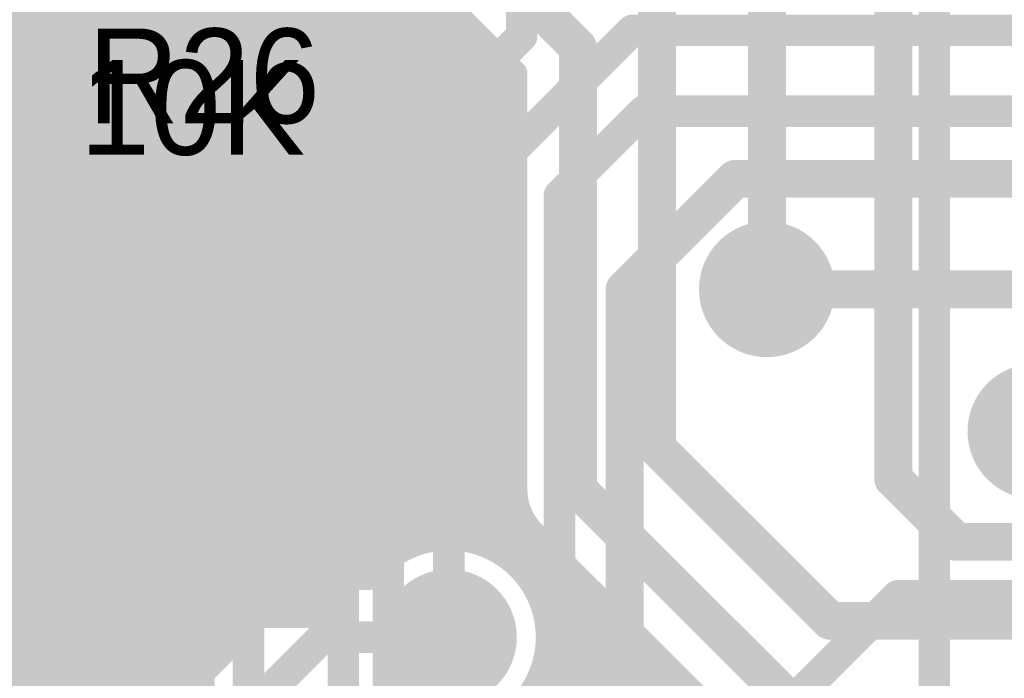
# Model space of a CAD drawing. Extents: x 7.17 to 14.1, y 4 to 11.75.
# Tile 77 of 189: x 8.92 to 9.23, y 7.31 to 7.52. Entities that reach past the tile are written whole.
import ezdxf

# ---------------------------------------------------------------- set-up
doc = ezdxf.new("R2010")
doc.units = 0
doc.layers.get('0').update_dxf_attribs({"linetype": 'CONTINUOUS'})
for name, color, linetype in [('BOTTOMLAYER', 5, 'CONTINUOUS'), ('BOTTOMSOLDER', 6, 'CONTINUOUS'), ('MECHANICAL1', 6, 'CONTINUOUS'), ('MECHANICAL7', 56, 'CONTINUOUS'), ('TOPLAYER', 1, 'CONTINUOUS'), ('TOPOVERLAY', 2, 'CONTINUOUS'), ('TOPPASTE', 8, 'CONTINUOUS'), ('TOPSOLDER', 216, 'CONTINUOUS')]:
    doc.layers.add(name, color=color, linetype=linetype)

# ---------------------------------------------------------------- blocks, each defined once
blk = doc.blocks.new('0603_99')
at = {"layer": 'MECHANICAL1', "const_width": 0.01}
for points in [[(0.059468, 0.015748), (-0.000531, 0.015748)], [(-0.000531, -0.014252), (-0.000531, 0.015748)], [(0.059468, -0.014252), (0.059468, 0.015748)], [(0.059468, -0.014252), (-0.000531, -0.014252)]]:
    blk.add_lwpolyline(points, dxfattribs=at)
at = {"layer": 'MECHANICAL1', "const_width": 0.005}
for points in [[(-0.003031, 0.015748, 1), (0.001969, 0.015748, 1)], [(-0.003031, 0.015748, 1), (0.001969, 0.015748, 1)], [(0.056968, 0.015748, 1), (0.061968, 0.015748, 1)], [(0.056968, 0.015748, 1), (0.061968, 0.015748, 1)], [(-0.003031, -0.014252, 1), (0.001969, -0.014252, 1)], [(-0.003031, -0.014252, 1), (0.001969, -0.014252, 1)], [(0.056968, -0.014252, 1), (0.061968, -0.014252, 1)], [(0.056968, -0.014252, 1), (0.061968, -0.014252, 1)]]:
    blk.add_lwpolyline(points, format="xyb", close=True, dxfattribs=at)
at = {"layer": 'TOPLAYER'}
for points in [[(-0.015, -0.015), (0.015, -0.015), (-0.015, 0.015), (0.015, 0.015)], [(0.045, -0.015), (0.075, -0.015), (0.045, 0.015), (0.075, 0.015)]]:
    blk.add_solid(points, dxfattribs=at)
at = {"layer": 'TOPOVERLAY', "const_width": 0.01}
for points in [[(0.09, 0.03), (-0.03, 0.03)], [(-0.03, 0), (-0.03, 0.03)], [(0.09, -0.03), (0.09, 0.03)], [(-0.03, -0.03), (-0.03, 0)], [(0.09, -0.03), (-0.03, -0.03)]]:
    blk.add_lwpolyline(points, dxfattribs=at)
at = {"layer": 'TOPOVERLAY', "const_width": 0.005}
for points in [[(-0.0325, 0.03, 1), (-0.0275, 0.03, 1)], [(-0.0325, 0.03, 1), (-0.0275, 0.03, 1)], [(0.0875, 0.03, 1), (0.0925, 0.03, 1)], [(0.0875, 0.03, 1), (0.0925, 0.03, 1)], [(-0.0325, 0, 1), (-0.0275, 0, 1)], [(-0.0325, 0, 1), (-0.0275, 0, 1)], [(-0.0325, -0.03, 1), (-0.0275, -0.03, 1)], [(-0.0325, -0.03, 1), (-0.0275, -0.03, 1)], [(0.0875, -0.03, 1), (0.0925, -0.03, 1)], [(0.0875, -0.03, 1), (0.0925, -0.03, 1)]]:
    blk.add_lwpolyline(points, format="xyb", close=True, dxfattribs=at)
at = {"layer": 'TOPPASTE'}
for points in [[(-0.015, -0.015), (0.015, -0.015), (-0.015, 0.015), (0.015, 0.015)], [(0.045, -0.015), (0.075, -0.015), (0.045, 0.015), (0.075, 0.015)]]:
    blk.add_solid(points, dxfattribs=at)
at = {"layer": 'TOPSOLDER'}
for points in [[(-0.019, -0.019), (0.019, -0.019), (-0.019, 0.019), (0.019, 0.019)], [(0.041, -0.019), (0.079, -0.019), (0.041, 0.019), (0.079, 0.019)]]:
    blk.add_solid(points, dxfattribs=at)
blk = doc.blocks.new('0603_104')
at = {"layer": 'MECHANICAL1', "const_width": 0.01}
for points in [[(-0.000531, 0.015748), (0.059468, 0.015748)], [(-0.000531, -0.014252), (-0.000531, 0.015748)], [(0.059468, -0.014252), (0.059468, 0.015748)], [(-0.000531, -0.014252), (0.059468, -0.014252)]]:
    blk.add_lwpolyline(points, dxfattribs=at)
at = {"layer": 'MECHANICAL1', "const_width": 0.005}
for points in [[(-0.003031, 0.015748, 1), (0.001969, 0.015748, 1)], [(-0.003031, 0.015748, 1), (0.001969, 0.015748, 1)], [(0.056968, 0.015748, 1), (0.061968, 0.015748, 1)], [(0.056968, 0.015748, 1), (0.061968, 0.015748, 1)], [(-0.003031, -0.014252, 1), (0.001969, -0.014252, 1)], [(-0.003031, -0.014252, 1), (0.001969, -0.014252, 1)], [(0.056968, -0.014252, 1), (0.061968, -0.014252, 1)], [(0.056968, -0.014252, 1), (0.061968, -0.014252, 1)]]:
    blk.add_lwpolyline(points, format="xyb", close=True, dxfattribs=at)
at = {"layer": 'TOPLAYER'}
for points in [[(-0.015, -0.015), (0.015, -0.015), (-0.015, 0.015), (0.015, 0.015)], [(0.045, -0.015), (0.075, -0.015), (0.045, 0.015), (0.075, 0.015)]]:
    blk.add_solid(points, dxfattribs=at)
at = {"layer": 'TOPOVERLAY', "const_width": 0.01}
for points in [[(-0.03, 0.03), (0.09, 0.03)], [(-0.03, 0), (-0.03, 0.03)], [(0.09, -0.03), (0.09, 0.03)], [(-0.03, -0.03), (-0.03, 0)], [(-0.03, -0.03), (0.09, -0.03)]]:
    blk.add_lwpolyline(points, dxfattribs=at)
at = {"layer": 'TOPOVERLAY', "const_width": 0.005}
for points in [[(-0.0325, 0.03, 1), (-0.0275, 0.03, 1)], [(-0.0325, 0.03, 1), (-0.0275, 0.03, 1)], [(0.0875, 0.03, 1), (0.0925, 0.03, 1)], [(0.0875, 0.03, 1), (0.0925, 0.03, 1)], [(-0.0325, 0, 1), (-0.0275, 0, 1)], [(-0.0325, 0, 1), (-0.0275, 0, 1)], [(-0.0325, -0.03, 1), (-0.0275, -0.03, 1)], [(-0.0325, -0.03, 1), (-0.0275, -0.03, 1)], [(0.0875, -0.03, 1), (0.0925, -0.03, 1)], [(0.0875, -0.03, 1), (0.0925, -0.03, 1)]]:
    blk.add_lwpolyline(points, format="xyb", close=True, dxfattribs=at)
at = {"layer": 'TOPPASTE'}
for points in [[(-0.015, -0.015), (0.015, -0.015), (-0.015, 0.015), (0.015, 0.015)], [(0.045, -0.015), (0.075, -0.015), (0.045, 0.015), (0.075, 0.015)]]:
    blk.add_solid(points, dxfattribs=at)
at = {"layer": 'TOPSOLDER'}
for points in [[(-0.019, -0.019), (0.019, -0.019), (-0.019, 0.019), (0.019, 0.019)], [(0.041, -0.019), (0.079, -0.019), (0.041, 0.019), (0.079, 0.019)]]:
    blk.add_solid(points, dxfattribs=at)

msp = doc.modelspace()

# ---------------------------------------------------------------- linework, layer by layer
at = {"layer": 'BOTTOMLAYER'}
for points, const_width in [([(9.197405, 7.369904), (9.197405, 7.567582)], 0.012), ([(9.157405, 7.429904), (9.157405, 7.556795)], 0.012), ([(9.062604, 7.541596), (9.097604, 7.506596)], 0.012), ([(9.122604, 7.379705), (9.122604, 7.521596)], 0.012), ([(8.718231, 7.318159), (8.921668, 7.521596)], 0.008), ([(8.720245, 7.313102), (8.928739, 7.521596)], 0.008), ([(8.723781, 7.309566), (8.93581, 7.521596)], 0.008), ([(8.727316, 7.306031), (8.942881, 7.521596)], 0.008), ([(8.730852, 7.302495), (8.949952, 7.521596)], 0.008), ([(8.734387, 7.29896), (8.957023, 7.521596)], 0.008), ([(8.737923, 7.295424), (8.964094, 7.521596)], 0.008), ([(8.741458, 7.291889), (8.971165, 7.521596)], 0.008), ([(8.744994, 7.288353), (8.978237, 7.521596)], 0.008), ([(8.748529, 7.284818), (8.985308, 7.521596)], 0.008), ([(8.752065, 7.281282), (8.992379, 7.521596)], 0.008), ([(8.7556, 7.277747), (8.99945, 7.521596)], 0.008), ([(8.759136, 7.274211), (9.006521, 7.521596)], 0.008), ([(8.762671, 7.270675), (9.013592, 7.521596)], 0.008), ([(8.766207, 7.26714), (9.020663, 7.521596)], 0.008), ([(8.769846, 7.263708), (9.027734, 7.521596)], 0.008), ([(8.776917, 7.263708), (9.034805, 7.521596)], 0.008), ([(8.783988, 7.263708), (9.041877, 7.521596)], 0.008), ([(8.79106, 7.263708), (9.048948, 7.521596)], 0.008), ([(8.798131, 7.263708), (9.055169, 7.520746)], 0.008), ([(8.863986, 7.519694), (9.03839, 7.34529)], 0.008), ([(8.869156, 7.521596), (9.042807, 7.347945)], 0.008), ([(8.876227, 7.521596), (9.047892, 7.349931)], 0.008), ([(8.883298, 7.521596), (9.053824, 7.35107)], 0.008), ([(8.890369, 7.521596), (9.061049, 7.350916)], 0.008), ([(8.89744, 7.521596), (9.071468, 7.347568)], 0.008), ([(8.904511, 7.521596), (9.224327, 7.20178)], 0.008), ([(8.911582, 7.521596), (9.231398, 7.20178)], 0.008), ([(8.918653, 7.521596), (9.078106, 7.362143)], 0.008), ([(8.925724, 7.521596), (9.077604, 7.369716)], 0.008), ([(8.932795, 7.521596), (9.077604, 7.376787)], 0.008), ([(8.939867, 7.521596), (9.077604, 7.383859)], 0.008), ([(8.946938, 7.521596), (9.077604, 7.39093)], 0.008), ([(8.954009, 7.521596), (9.077604, 7.398001)], 0.008), ([(8.96108, 7.521596), (9.077604, 7.405072)], 0.008), ([(8.968151, 7.521596), (9.077604, 7.412143)], 0.008), ([(8.975222, 7.521596), (9.077604, 7.419214)], 0.008), ([(8.982293, 7.521596), (9.077604, 7.426285)], 0.008), ([(8.989364, 7.521596), (9.077604, 7.433356)], 0.008), ([(8.996435, 7.521596), (9.077604, 7.440427)], 0.008), ([(9.003507, 7.521596), (9.077604, 7.447499)], 0.008), ([(9.010578, 7.521596), (9.077604, 7.45457)], 0.008), ([(9.017649, 7.521596), (9.077604, 7.461641)], 0.008), ([(9.02472, 7.521596), (9.077604, 7.468712)], 0.008), ([(9.031791, 7.521596), (9.077604, 7.475783)], 0.008), ([(9.038862, 7.521596), (9.077604, 7.482854)], 0.008), ([(9.045933, 7.521596), (9.077604, 7.489925)], 0.008), ([(9.053004, 7.521596), (9.077604, 7.496996)], 0.008), ([(9.05432, 7.521596), (9.077604, 7.498312)], 0.008), ([(8.805202, 7.263708), (9.058705, 7.517211)], 0.008), ([(8.860451, 7.516159), (9.034561, 7.342048)], 0.008), ([(8.812273, 7.263708), (9.06224, 7.513675)], 0.008), ([(8.856915, 7.512623), (9.03083, 7.338708)], 0.008), ([(8.819344, 7.263708), (9.065776, 7.51014)], 0.008), ([(8.826415, 7.263708), (9.069311, 7.506604)], 0.008), ([(8.85338, 7.509087), (9.023759, 7.338708)], 0.008), ([(9.097604, 7.366596), (9.097604, 7.506596)], 0.012), ([(8.833486, 7.263708), (9.072847, 7.503069)], 0.008), ([(8.849844, 7.505552), (9.016688, 7.338708)], 0.008), ([(8.846309, 7.502016), (9.010635, 7.33769)], 0.008), ([(8.840557, 7.263708), (9.076382, 7.499533)], 0.008), ([(8.842773, 7.498481), (9.005936, 7.335318)], 0.008), ([(9.077604, 7.366596), (9.077604, 7.498312)], 0.008), ([(8.839237, 7.494945), (9.002187, 7.331996)], 0.008), ([(8.847628, 7.263708), (9.077604, 7.493684)], 0.008), ([(8.835702, 7.49141), (8.998651, 7.32846)], 0.008), ([(8.832166, 7.487874), (8.995116, 7.324925)], 0.008), ([(8.828283, 7.484686), (8.99158, 7.321389)], 0.008), ([(8.8547, 7.263708), (9.077604, 7.486612)], 0.008), ([(8.774805, 7.481596), (8.963296, 7.293105)], 0.008), ([(8.781876, 7.481596), (8.966831, 7.29664)], 0.008), ([(8.788947, 7.481596), (8.970367, 7.300176)], 0.008), ([(8.796018, 7.481596), (8.973902, 7.303712)], 0.008), ([(8.803089, 7.481596), (8.977438, 7.307247)], 0.008), ([(8.81016, 7.481596), (8.980974, 7.310783)], 0.008), ([(8.817231, 7.481596), (8.984509, 7.314318)], 0.008), ([(8.823434, 7.482464), (8.988045, 7.317854)], 0.008), ([(8.861771, 7.263708), (9.077604, 7.479541)], 0.008), ([(8.868842, 7.263708), (9.077604, 7.47247)], 0.008), ([(8.875913, 7.263708), (9.077604, 7.465399)], 0.008), ([(8.792463, 7.456867), (8.95976, 7.289569)], 0.008), ([(8.882984, 7.263708), (9.077604, 7.458328)], 0.008), ([(8.890055, 7.263708), (9.077604, 7.451257)], 0.008), ([(8.79829, 7.443968), (8.956225, 7.286034)], 0.008), ([(8.897126, 7.263708), (9.077604, 7.444186)], 0.008), ([(8.79887, 7.436317), (8.952689, 7.282498)], 0.008), ([(8.904197, 7.263708), (9.077604, 7.437115)], 0.008), ([(8.797966, 7.43015), (8.949154, 7.278963)], 0.008), ([(8.911268, 7.263708), (9.077604, 7.430044)], 0.008), ([(8.796149, 7.424896), (8.945618, 7.275427)], 0.008), ([(8.918339, 7.263708), (9.077604, 7.422973)], 0.008), ([(8.92541, 7.263708), (9.077604, 7.415902)], 0.008), ([(8.932482, 7.263708), (9.077604, 7.40883)], 0.008), ([(9.014405, 7.33856), (9.077604, 7.401759)], 0.008), ([(9.021624, 7.338708), (9.077604, 7.394688)], 0.008), ([(9.028695, 7.338708), (9.077604, 7.387617)], 0.008), ([(9.122604, 7.379705), (9.177405, 7.324904)], 0.012), ([(9.046569, 7.349511), (9.077604, 7.380546)], 0.008), ([(9.055303, 7.351174), (9.077604, 7.373475)], 0.008), ([(9.197405, 7.369904), (9.217405, 7.349904)], 0.012), ([(9.061975, 7.350775), (9.077605, 7.366405)], 0.008), ([(9.097604, 7.366596), (9.164296, 7.299904)], 0.012), ([(9.06757, 7.349298), (9.078608, 7.360337)], 0.008), ([(9.072399, 7.347057), (9.080916, 7.355573)], 0.008), ([(9.076598, 7.344184), (9.084165, 7.351751)], 0.008), ([(9.083494, 7.352422), (9.150122, 7.285794)], 0.008), ([(9.217405, 7.349904), (9.277405, 7.349904)], 0.012), ([(9.080222, 7.340737), (9.0877, 7.348216)], 0.008), ([(9.083278, 7.336723), (9.091236, 7.34468)], 0.008), ([(9.085728, 7.332102), (9.094771, 7.341145)], 0.008), ([(9.016769, 7.338708), (9.031644, 7.338708)], 0.008), ([(9.087467, 7.326769), (9.098307, 7.337609)], 0.008), ([(8.933899, 7.263708), (9.003306, 7.333115)], 0.008), ([(9.084629, 7.334407), (9.217256, 7.20178)], 0.008), ([(9.088259, 7.32049), (9.101842, 7.334073)], 0.008), ([(9.087461, 7.312621), (9.105378, 7.330538)], 0.008), ([(9.025619, 7.243708), (9.108913, 7.327002)], 0.008), ([(9.177405, 7.324904), (9.287405, 7.324904)], 0.012), ([(9.03269, 7.243708), (9.112449, 7.323467)], 0.008), ([(9.087977, 7.323988), (9.210185, 7.20178)], 0.008), ([(8.941769, 7.244708), (9.016769, 7.319708)], 0.01), ([(9.016769, 7.319708), (9.056769, 7.319708)], 0.01), ([(9.039761, 7.243708), (9.115985, 7.319931)], 0.008), ([(9.083123, 7.279998), (9.11952, 7.316396)], 0.008), ([(9.088131, 7.316763), (9.169481, 7.235413)], 0.008), ([(9.091401, 7.281206), (9.123056, 7.31286)], 0.008), ([(9.086992, 7.31083), (9.161043, 7.23678)], 0.008), ([(9.097877, 7.28061), (9.126591, 7.309324)], 0.008), ([(9.085006, 7.305746), (9.153972, 7.23678)], 0.008), ([(9.103343, 7.279005), (9.130127, 7.305789)], 0.008)]:
    msp.add_lwpolyline(points, dxfattribs=dict(at, const_width=const_width))
for points, const_width in [([(9.056705, 7.517211, 1), (9.060705, 7.517211, 1)], 0.004), ([(9.06024, 7.513675, 1), (9.06424, 7.513675, 1)], 0.004), ([(9.063776, 7.51014, 1), (9.067776, 7.51014, 1)], 0.004), ([(9.067311, 7.506604, 1), (9.071311, 7.506604, 1)], 0.004), ([(9.094604, 7.506596, 1), (9.100604, 7.506596, 1)], 0.006), ([(9.094604, 7.506596, 1), (9.100604, 7.506596, 1)], 0.006), ([(9.070847, 7.503069, 1), (9.074847, 7.503069, 1)], 0.004), ([(9.074383, 7.499533, 1), (9.078383, 7.499533, 1)], 0.004), ([(9.075604, 7.498312, 1), (9.079604, 7.498312, 1)], 0.004), ([(9.075604, 7.498312, 1), (9.079604, 7.498312, 1)], 0.004), ([(9.075604, 7.496996, 1), (9.079604, 7.496996, 1)], 0.004), ([(9.075604, 7.493684, 1), (9.079604, 7.493684, 1)], 0.004), ([(9.075604, 7.489925, 1), (9.079604, 7.489925, 1)], 0.004), ([(9.075604, 7.486612, 1), (9.079604, 7.486612, 1)], 0.004), ([(9.075604, 7.482854, 1), (9.079604, 7.482854, 1)], 0.004), ([(9.075604, 7.479541, 1), (9.079604, 7.479541, 1)], 0.004), ([(9.075604, 7.475783, 1), (9.079604, 7.475783, 1)], 0.004), ([(9.075604, 7.47247, 1), (9.079604, 7.47247, 1)], 0.004), ([(9.075604, 7.468712, 1), (9.079604, 7.468712, 1)], 0.004), ([(9.075604, 7.465399, 1), (9.079604, 7.465399, 1)], 0.004), ([(9.075604, 7.461641, 1), (9.079604, 7.461641, 1)], 0.004), ([(9.075604, 7.458328, 1), (9.079604, 7.458328, 1)], 0.004), ([(9.075604, 7.45457, 1), (9.079604, 7.45457, 1)], 0.004), ([(9.075604, 7.451257, 1), (9.079604, 7.451257, 1)], 0.004), ([(9.075604, 7.447499, 1), (9.079604, 7.447499, 1)], 0.004), ([(9.075604, 7.444186, 1), (9.079604, 7.444186, 1)], 0.004), ([(9.075604, 7.440427, 1), (9.079604, 7.440427, 1)], 0.004), ([(9.075604, 7.437115, 1), (9.079604, 7.437115, 1)], 0.004), ([(9.075604, 7.433356, 1), (9.079604, 7.433356, 1)], 0.004), ([(9.154405, 7.429904, 1), (9.160405, 7.429904, 1)], 0.006), ([(9.075604, 7.430044, 1), (9.079604, 7.430044, 1)], 0.004), ([(9.075604, 7.426285, 1), (9.079604, 7.426285, 1)], 0.004), ([(9.075604, 7.422973, 1), (9.079604, 7.422973, 1)], 0.004), ([(9.075604, 7.419214, 1), (9.079604, 7.419214, 1)], 0.004), ([(9.075604, 7.415902, 1), (9.079604, 7.415902, 1)], 0.004), ([(9.075604, 7.412143, 1), (9.079604, 7.412143, 1)], 0.004), ([(9.075604, 7.40883, 1), (9.079604, 7.40883, 1)], 0.004), ([(9.075604, 7.405072, 1), (9.079604, 7.405072, 1)], 0.004), ([(9.075604, 7.401759, 1), (9.079604, 7.401759, 1)], 0.004), ([(9.075604, 7.398001, 1), (9.079604, 7.398001, 1)], 0.004), ([(9.075604, 7.394688, 1), (9.079604, 7.394688, 1)], 0.004), ([(9.075604, 7.39093, 1), (9.079604, 7.39093, 1)], 0.004), ([(9.075604, 7.387617, 1), (9.079604, 7.387617, 1)], 0.004), ([(9.075604, 7.383859, 1), (9.079604, 7.383859, 1)], 0.004), ([(9.119604, 7.379705, 1), (9.125604, 7.379705, 1)], 0.006), ([(9.119604, 7.379705, 1), (9.125604, 7.379705, 1)], 0.006), ([(9.075604, 7.380546, 1), (9.079604, 7.380546, 1)], 0.004), ([(9.075604, 7.376787, 1), (9.079604, 7.376787, 1)], 0.004), ([(9.075604, 7.373475, 1), (9.079604, 7.373475, 1)], 0.004), ([(9.075604, 7.369716, 1), (9.079604, 7.369716, 1)], 0.004), ([(9.194405, 7.369904, 1), (9.200405, 7.369904, 1)], 0.006), ([(9.194405, 7.369904, 1), (9.200405, 7.369904, 1)], 0.006), ([(9.075604, 7.366596, 1), (9.079604, 7.366596, 1)], 0.004), ([(9.075604, 7.366596, 1), (9.079604, 7.366596, 1)], 0.004), ([(9.075604, 7.366596, 1), (9.079604, 7.366596, 1)], 0.004), ([(9.075605, 7.366405, 1), (9.079605, 7.366405, 1)], 0.004), ([(9.094604, 7.366596, 1), (9.100604, 7.366596, 1)], 0.006), ([(9.094604, 7.366596, 1), (9.100604, 7.366596, 1)], 0.006), ([(9.076106, 7.362143, 1), (9.080106, 7.362143, 1)], 0.004), ([(9.076609, 7.360337, 1), (9.080609, 7.360337, 1)], 0.004), ([(9.078916, 7.355573, 1), (9.082916, 7.355573, 1)], 0.004), ([(9.051824, 7.35107, 1), (9.055824, 7.35107, 1)], 0.004), ([(9.053303, 7.351174, 1), (9.057303, 7.351174, 1)], 0.004), ([(9.059049, 7.350916, 1), (9.063049, 7.350916, 1)], 0.004), ([(9.059975, 7.350775, 1), (9.063975, 7.350775, 1)], 0.004), ([(9.081462, 7.352454, 1), (9.085462, 7.352454, 1)], 0.004), ([(9.081494, 7.352422, 1), (9.085494, 7.352422, 1)], 0.004), ([(9.081494, 7.352422, 1), (9.085494, 7.352422, 1)], 0.004), ([(9.082165, 7.351751, 1), (9.086165, 7.351751, 1)], 0.004), ([(9.214405, 7.349904, 1), (9.220405, 7.349904, 1)], 0.006), ([(9.214405, 7.349904, 1), (9.220405, 7.349904, 1)], 0.006), ([(9.040807, 7.347945, 1), (9.044807, 7.347945, 1)], 0.004), ([(9.044569, 7.349511, 1), (9.048569, 7.349511, 1)], 0.004), ([(9.045891, 7.349931, 1), (9.049891, 7.349931, 1)], 0.004), ([(9.06557, 7.349298, 1), (9.06957, 7.349298, 1)], 0.004), ([(9.069468, 7.347568, 1), (9.073468, 7.347568, 1)], 0.004), ([(9.0857, 7.348216, 1), (9.0897, 7.348216, 1)], 0.004), ([(9.03639, 7.34529, 1), (9.04039, 7.34529, 1)], 0.004), ([(9.070399, 7.347057, 1), (9.074399, 7.347057, 1)], 0.004), ([(9.074598, 7.344184, 1), (9.078598, 7.344184, 1)], 0.004), ([(9.089236, 7.34468, 1), (9.093236, 7.34468, 1)], 0.004), ([(9.032561, 7.342048, 1), (9.036561, 7.342048, 1)], 0.004), ([(9.092771, 7.341145, 1), (9.096771, 7.341145, 1)], 0.004), ([(9.012405, 7.33856, 1), (9.016405, 7.33856, 1)], 0.004), ([(9.014688, 7.338708, 1), (9.018688, 7.338708, 1)], 0.004), ([(9.014769, 7.338708, 1), (9.018769, 7.338708, 1)], 0.004), ([(9.014769, 7.338708, 1), (9.018769, 7.338708, 1)], 0.004), ([(9.014769, 7.338708, 1), (9.018769, 7.338708, 1)], 0.004), ([(9.019624, 7.338708, 1), (9.023624, 7.338708, 1)], 0.004), ([(9.021759, 7.338708, 1), (9.025759, 7.338708, 1)], 0.004), ([(9.026695, 7.338708, 1), (9.030695, 7.338708, 1)], 0.004), ([(9.02883, 7.338708, 1), (9.03283, 7.338708, 1)], 0.004), ([(9.029644, 7.338708, 1), (9.033644, 7.338708, 1)], 0.004), ([(9.029644, 7.338708, 1), (9.033644, 7.338708, 1)], 0.004), ([(9.078222, 7.340737, 1), (9.082222, 7.340737, 1)], 0.004), ([(9.003936, 7.335318, 1), (9.007936, 7.335318, 1)], 0.004), ([(9.008634, 7.33769, 1), (9.012635, 7.33769, 1)], 0.004), ([(9.081278, 7.336723, 1), (9.085278, 7.336723, 1)], 0.004), ([(9.096307, 7.337609, 1), (9.100307, 7.337609, 1)], 0.004), ([(9.000187, 7.331996, 1), (9.004187, 7.331996, 1)], 0.004), ([(9.001306, 7.333115, 1), (9.005306, 7.333115, 1)], 0.004), ([(9.001306, 7.333115, 1), (9.005306, 7.333115, 1)], 0.004), ([(9.001334, 7.333143, 1), (9.005334, 7.333143, 1)], 0.004), ([(9.082629, 7.334407, 1), (9.086629, 7.334407, 1)], 0.004), ([(9.083728, 7.332102, 1), (9.087728, 7.332102, 1)], 0.004), ([(9.099842, 7.334073, 1), (9.103842, 7.334073, 1)], 0.004), ([(8.996651, 7.32846, 1), (9.000651, 7.32846, 1)], 0.004), ([(9.103378, 7.330538, 1), (9.107378, 7.330538, 1)], 0.004), ([(9.085467, 7.326769, 1), (9.089467, 7.326769, 1)], 0.004), ([(9.106913, 7.327002, 1), (9.110914, 7.327002, 1)], 0.004), ([(9.174405, 7.324904, 1), (9.180405, 7.324904, 1)], 0.006), ([(9.174405, 7.324904, 1), (9.180405, 7.324904, 1)], 0.006), ([(8.993116, 7.324925, 1), (8.997116, 7.324925, 1)], 0.004), ([(9.085977, 7.323988, 1), (9.089977, 7.323988, 1)], 0.004), ([(9.110449, 7.323467, 1), (9.114449, 7.323467, 1)], 0.004), ([(8.98958, 7.321389, 1), (8.99358, 7.321389, 1)], 0.004), ([(9.014269, 7.319708, 1), (9.019269, 7.319708, 1)], 0.005), ([(9.014269, 7.319708, 1), (9.019269, 7.319708, 1)], 0.005), ([(9.054269, 7.319708, 1), (9.059269, 7.319708, 1)], 0.005), ([(9.086259, 7.32049, 1), (9.090259, 7.32049, 1)], 0.004), ([(9.086269, 7.319708, 1), (9.090269, 7.319708, 1)], 0.004), ([(9.086269, 7.319708, 1), (9.090269, 7.319708, 1)], 0.004), ([(9.113985, 7.319931, 1), (9.117985, 7.319931, 1)], 0.004), ([(8.986045, 7.317854, 1), (8.990045, 7.317854, 1)], 0.004), ([(9.086131, 7.316763, 1), (9.090131, 7.316763, 1)], 0.004), ([(9.11752, 7.316396, 1), (9.12152, 7.316396, 1)], 0.004), ([(8.982509, 7.314318, 1), (8.986509, 7.314318, 1)], 0.004), ([(9.121056, 7.31286, 1), (9.125056, 7.31286, 1)], 0.004), ([(8.978974, 7.310783, 1), (8.982974, 7.310783, 1)], 0.004), ([(9.084992, 7.31083, 1), (9.088992, 7.31083, 1)], 0.004), ([(9.085461, 7.312621, 1), (9.089462, 7.312621, 1)], 0.004), ([(8.975438, 7.307247, 1), (8.979438, 7.307247, 1)], 0.004), ([(9.124591, 7.309324, 1), (9.128591, 7.309324, 1)], 0.004), ([(8.971903, 7.303712, 1), (8.975903, 7.303712, 1)], 0.004), ([(9.083006, 7.305746, 1), (9.087006, 7.305746, 1)], 0.004), ([(9.128127, 7.305789, 1), (9.132127, 7.305789, 1)], 0.004)]:
    msp.add_lwpolyline(points, format="xyb", close=True, dxfattribs=dict(at, const_width=const_width))
at = {"layer": 'BOTTOMLAYER', "const_width": 0.008}
for points in [[(9.083494, 7.352422, -0.199496), (9.077604, 7.366596)], [(9.083462, 7.352454, -0.198912), (9.077604, 7.366596)], [(9.031644, 7.338708, -0.719251), (9.088269, 7.319708)], [(9.003306, 7.333115, -0.199451), (9.016769, 7.338708)], [(9.003334, 7.333143, -0.198912), (9.016769, 7.338708)], [(9.088269, 7.319708, -0.719251), (9.031644, 7.300708)]]:
    msp.add_lwpolyline(points, format="xyb", dxfattribs=at)
at = {"layer": 'BOTTOMSOLDER', "const_width": 0.0215}
for points in [[(9.011019, 7.479708, 1), (9.032519, 7.479708, 1)], [(9.146655, 7.429904, 1), (9.168155, 7.429904, 1)], [(9.231655, 7.384904, 1), (9.253155, 7.384904, 1)], [(9.046019, 7.319708, 1), (9.067519, 7.319708, 1)]]:
    msp.add_lwpolyline(points, format="xyb", close=True, dxfattribs=at)
at = {"layer": 'MECHANICAL7', "const_width": 0.01}
msp.add_lwpolyline([(9.210404, 6.1245), (9.210404, 8.3315)], dxfattribs=at)
at = {"layer": 'TOPLAYER'}
for points, const_width in [([(9.079804, 7.510082), (9.079804, 7.849725)], 0.01), ([(8.923971, 7.51191), (8.961769, 7.549708)], 0.012), ([(8.984804, 7.495082), (9.039804, 7.550082)], 0.01), ([(8.93882, 7.486319), (8.997405, 7.544904)], 0.012), ([(8.852604, 7.51191), (8.923971, 7.51191)], 0.012), ([(9.072769, 7.469875), (9.114804, 7.51191)], 0.01), ([(9.114804, 7.51191), (9.347404, 7.51191)], 0.01), ([(9.054769, 7.485047), (9.079804, 7.510082)], 0.01), ([(8.984804, 7.415082), (8.984804, 7.495082)], 0.01), ([(8.852604, 7.486319), (8.93882, 7.486319)], 0.012), ([(9.014804, 7.472743), (9.021769, 7.479708)], 0.02), ([(9.054769, 7.410047), (9.054769, 7.485047)], 0.01), ([(9.091769, 7.459708), (9.118381, 7.48632)], 0.01), ([(9.118381, 7.48632), (9.347404, 7.48632)], 0.01), ([(9.014804, 7.435082), (9.014804, 7.472743)], 0.02), ([(9.072769, 7.378047), (9.072769, 7.469875)], 0.01), ([(9.112405, 7.429904), (9.147405, 7.464904)], 0.012), ([(9.147405, 7.464904), (9.267405, 7.464904)], 0.012), ([(9.091769, 7.249708), (9.091769, 7.459708)], 0.01), ([(8.852604, 7.435139), (8.954747, 7.435139)], 0.012), ([(9.112405, 7.284268), (9.112405, 7.429904)], 0.012), ([(9.157405, 7.429904), (9.257405, 7.429904)], 0.012), ([(8.971681, 7.401959), (8.984804, 7.415082)], 0.01), ([(8.852604, 7.409549), (8.925337, 7.409549)], 0.01), ([(8.925337, 7.409549), (8.932927, 7.401959)], 0.01), ([(9.028681, 7.383959), (9.054769, 7.410047)], 0.01), ([(8.932927, 7.401959), (8.971681, 7.401959)], 0.01), ([(8.852604, 7.383959), (9.028681, 7.383959)], 0.01), ([(9.056769, 7.362047), (9.072769, 7.378047)], 0.01), ([(9.056769, 7.319708), (9.056769, 7.362047)], 0.01), ([(8.958784, 7.332776), (8.967604, 7.341596)], 0.025), ([(8.967604, 7.341596), (9.007604, 7.341596)], 0.025), ([(8.92268, 7.332776), (8.958784, 7.332776)], 0.025), ([(8.958784, 7.265416), (8.958784, 7.332776)], 0.025), ([(8.852604, 7.332776), (8.92268, 7.332776)], 0.012), ([(9.167604, 7.301596), (9.198788, 7.33278)], 0.01), ([(9.198788, 7.33278), (9.347404, 7.33278)], 0.01)]:
    msp.add_lwpolyline(points, dxfattribs=dict(at, const_width=const_width))
for points, const_width in [([(8.920971, 7.51191, 1), (8.926971, 7.51191, 1)], 0.006), ([(8.920971, 7.51191, 1), (8.926971, 7.51191, 1)], 0.006), ([(9.112304, 7.51191, 1), (9.117304, 7.51191, 1)], 0.005), ([(9.112304, 7.51191, 1), (9.117304, 7.51191, 1)], 0.005), ([(9.077304, 7.510082, 1), (9.082304, 7.510082, 1)], 0.005), ([(9.077304, 7.510082, 1), (9.082304, 7.510082, 1)], 0.005), ([(8.982304, 7.495082, 1), (8.987304, 7.495082, 1)], 0.005), ([(8.982304, 7.495082, 1), (8.987304, 7.495082, 1)], 0.005), ([(8.93582, 7.486319, 1), (8.94182, 7.486319, 1)], 0.006), ([(8.93582, 7.486319, 1), (8.94182, 7.486319, 1)], 0.006), ([(9.016769, 7.479708, 1), (9.026769, 7.479708, 1)], 0.01), ([(9.052269, 7.485047, 1), (9.057269, 7.485047, 1)], 0.005), ([(9.052269, 7.485047, 1), (9.057269, 7.485047, 1)], 0.005), ([(9.115881, 7.48632, 1), (9.120881, 7.48632, 1)], 0.005), ([(9.115881, 7.48632, 1), (9.120881, 7.48632, 1)], 0.005), ([(9.009804, 7.472743, 1), (9.019804, 7.472743, 1)], 0.01), ([(9.009804, 7.472743, 1), (9.019804, 7.472743, 1)], 0.01), ([(9.070269, 7.469875, 1), (9.075269, 7.469875, 1)], 0.005), ([(9.070269, 7.469875, 1), (9.075269, 7.469875, 1)], 0.005), ([(9.144405, 7.464904, 1), (9.150405, 7.464904, 1)], 0.006), ([(9.144405, 7.464904, 1), (9.150405, 7.464904, 1)], 0.006), ([(9.089269, 7.459708, 1), (9.094269, 7.459708, 1)], 0.005), ([(9.089269, 7.459708, 1), (9.094269, 7.459708, 1)], 0.005), ([(9.009804, 7.435082, 1), (9.019804, 7.435082, 1)], 0.01), ([(8.951747, 7.435139, 1), (8.957747, 7.435139, 1)], 0.006), ([(9.109405, 7.429904, 1), (9.115405, 7.429904, 1)], 0.006), ([(9.109405, 7.429904, 1), (9.115405, 7.429904, 1)], 0.006), ([(9.154405, 7.429904, 1), (9.160405, 7.429904, 1)], 0.006), ([(8.982304, 7.415082, 1), (8.987304, 7.415082, 1)], 0.005), ([(8.982304, 7.415082, 1), (8.987304, 7.415082, 1)], 0.005), ([(8.922837, 7.409549, 1), (8.927837, 7.409549, 1)], 0.005), ([(8.922837, 7.409549, 1), (8.927837, 7.409549, 1)], 0.005), ([(9.052269, 7.410047, 1), (9.057269, 7.410047, 1)], 0.005), ([(9.052269, 7.410047, 1), (9.057269, 7.410047, 1)], 0.005), ([(8.930427, 7.401959, 1), (8.935427, 7.401959, 1)], 0.005), ([(8.930427, 7.401959, 1), (8.935427, 7.401959, 1)], 0.005), ([(8.969181, 7.401959, 1), (8.974181, 7.401959, 1)], 0.005), ([(8.969181, 7.401959, 1), (8.974181, 7.401959, 1)], 0.005), ([(9.026181, 7.383959, 1), (9.031181, 7.383959, 1)], 0.005), ([(9.026181, 7.383959, 1), (9.031181, 7.383959, 1)], 0.005), ([(9.070269, 7.378047, 1), (9.075269, 7.378047, 1)], 0.005), ([(9.070269, 7.378047, 1), (9.075269, 7.378047, 1)], 0.005), ([(9.054269, 7.362047, 1), (9.059269, 7.362047, 1)], 0.005), ([(9.054269, 7.362047, 1), (9.059269, 7.362047, 1)], 0.005), ([(8.961354, 7.341596, 1), (8.973854, 7.341596, 1)], 0.0125), ([(8.961354, 7.341596, 1), (8.973854, 7.341596, 1)], 0.0125), ([(9.001354, 7.341596, 1), (9.013854, 7.341596, 1)], 0.0125), ([(8.91643, 7.332776, 1), (8.92893, 7.332776, 1)], 0.0125), ([(8.952534, 7.332776, 1), (8.965034, 7.332776, 1)], 0.0125), ([(8.952534, 7.332776, 1), (8.965034, 7.332776, 1)], 0.0125), ([(8.952534, 7.332776, 1), (8.965034, 7.332776, 1)], 0.0125), ([(8.91968, 7.332776, 1), (8.92568, 7.332776, 1)], 0.006), ([(9.196288, 7.33278, 1), (9.201288, 7.33278, 1)], 0.005), ([(9.196288, 7.33278, 1), (9.201288, 7.33278, 1)], 0.005), ([(9.054269, 7.319708, 1), (9.059269, 7.319708, 1)], 0.005)]:
    msp.add_lwpolyline(points, format="xyb", close=True, dxfattribs=dict(at, const_width=const_width))
at = {"layer": 'TOPSOLDER', "const_width": 0.0215}
for points in [[(9.011019, 7.479708, 1), (9.032519, 7.479708, 1)], [(9.146655, 7.429904, 1), (9.168155, 7.429904, 1)], [(9.231655, 7.384904, 1), (9.253155, 7.384904, 1)], [(9.046019, 7.319708, 1), (9.067519, 7.319708, 1)]]:
    msp.add_lwpolyline(points, format="xyb", close=True, dxfattribs=at)

# ---------------------------------------------------------------- block references
msp.add_blockref('0603_104', (8.954804, 7.435082))
at = {"rotation": 270}
msp.add_blockref('0603_99', (9.007604, 7.341596), dxfattribs=at)

# ---------------------------------------------------------------- texts
at = {"layer": 'MECHANICAL1'}
msp.add_text('10K', height=0.03, dxfattribs=at).set_placement((8.939904, 7.4725))
at = {"layer": 'TOPOVERLAY'}
msp.add_text('R26', height=0.03, dxfattribs=at).set_placement((8.942404, 7.4825))

doc.saveas('drawing.dxf')
